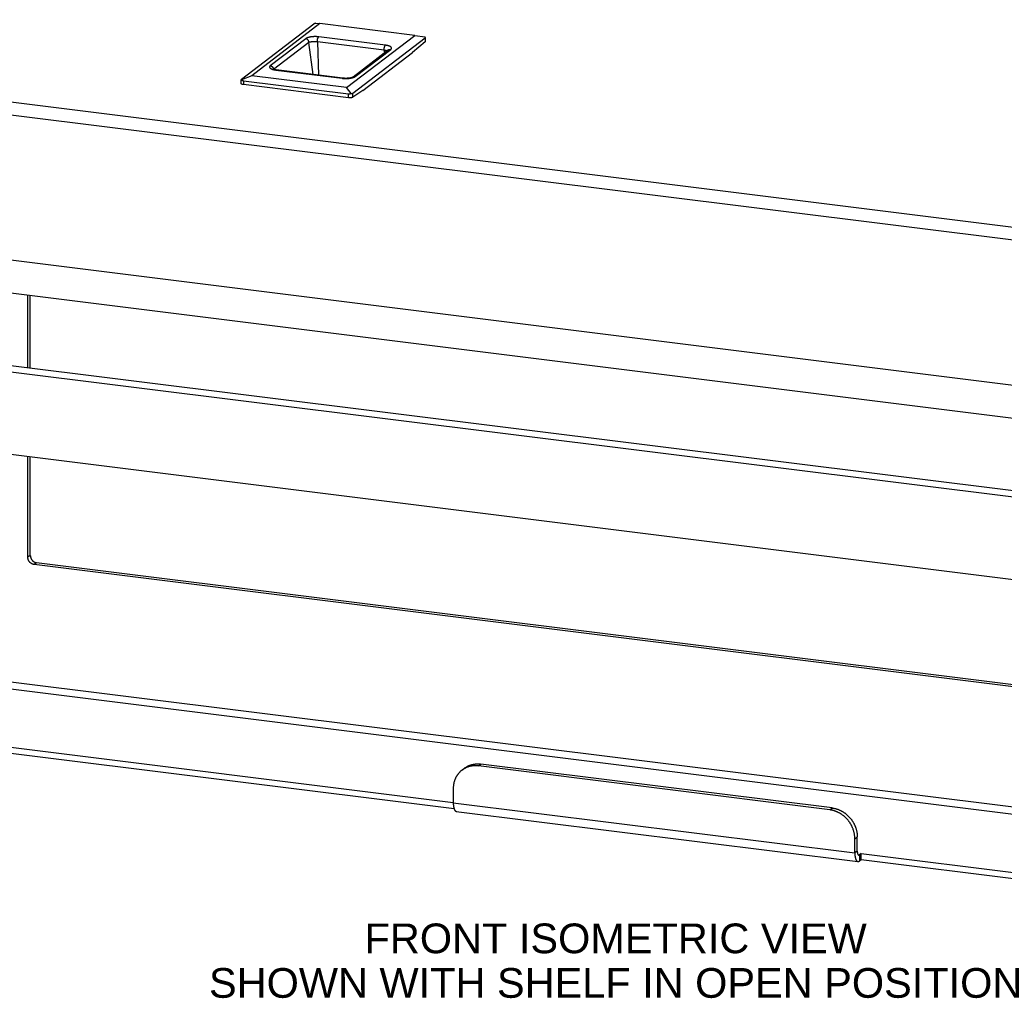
# Model space of a CAD drawing. Header units: inches. Extents: x 0 to 54.8, y 0 to 35.5.
# Tile 2 of 10: x 9.2 to 18.3, y 17.8 to 26.8. Entities that reach past the tile are written whole.
import ezdxf

# ---------------------------------------------------------------- set-up
doc = ezdxf.new("R2010")
doc.units = ezdxf.units.IN
doc.header["$LTSCALE"] = 3.016129
doc.header["$MEASUREMENT"] = 0
doc.layers.get('0').update_dxf_attribs({"linetype": 'CONTINUOUS'})
doc.layers.add('DIMENSIONS', color=7, linetype='CONTINUOUS')
doc.styles.get("Standard").update_dxf_attribs({"font": 'arial.ttf'})

msp = doc.modelspace()

# ---------------------------------------------------------------- linework, layer by layer
at = {"color": 3, "linetype": 'Continuous'}
for p, q in [((3.0032, 26.7947), (19.5163, 24.733)), ((19.5688, 24.6044), (2.8795, 26.6881)), ((2.9166, 25.3472), (19.5317, 23.2728)), ((9.2581, 23.5784), (9.2581, 24.2515)), ((20.5356, 22.112), (8.344, 23.6341)), ((8.0498, 22.9113), (21.9791, 21.1722)), ((9.2581, 21.8495), (9.2581, 22.7604)), ((22.1228, 20.1839), (9.3161, 21.7828)), ((13.1719, 19.51), (7.1447, 20.2626)), ((16.6408, 19.5015), (13.3957, 19.9066)), ((13.1639, 19.6978), (13.1639, 19.5666)), ((13.1639, 19.5666), (16.8726, 19.1035)), ((13.192, 19.4875), (16.9007, 19.0245)), ((16.8726, 19.1035), (16.8726, 19.2348)), ((16.9299, 19.0409), (16.9146, 19.0291)), ((23.0065, 18.2822), (16.9299, 19.0409))]:
    msp.add_line(p, q, dxfattribs=at)
at = {"color": 7, "linetype": 'Continuous'}
for p, q in [((11.8754, 26.7544), (11.2083, 26.2442)), ((11.9326, 26.7587), (11.3039, 26.2779)), ((11.8921, 26.7628), (11.9326, 26.7587)), ((12.808, 26.6494), (11.9326, 26.7587)), ((12.1793, 26.1686), (12.808, 26.6494)), ((12.808, 26.6494), (12.9034, 26.6365)), ((11.8012, 26.6192), (11.4746, 26.3694)), ((11.8301, 26.5849), (11.5051, 26.3363)), ((11.871, 26.2888), (11.8301, 26.5849)), ((11.9099, 26.5891), (11.9205, 26.2826)), ((12.5267, 26.5121), (11.9099, 26.5891)), ((12.5378, 26.5594), (11.921, 26.6364)), ((12.2365, 26.1158), (12.9036, 26.626)), ((12.9036, 26.5889), (12.7876, 26.4916)), ((12.9036, 26.626), (12.9036, 26.5889)), ((12.9059, 26.6296), (12.9059, 26.5928)), ((12.5671, 26.5156), (12.2404, 26.2657)), ((12.2594, 26.2706), (12.5861, 26.5205)), ((12.3301, 26.1417), (12.7876, 26.4916)), ((12.5309, 26.4879), (12.5267, 26.5121)), ((11.5247, 26.3303), (12.1389, 26.2536)), ((11.5285, 26.3316), (11.5249, 26.3321)), ((12.1427, 26.2549), (11.5285, 26.3316)), ((11.206, 26.2036), (11.206, 26.24)), ((11.3039, 26.2779), (11.2085, 26.24)), ((11.2255, 26.2317), (11.2255, 26.1954)), ((11.2255, 26.2317), (12.196, 26.1105)), ((12.196, 26.0742), (11.2255, 26.1954)), ((12.1793, 26.1686), (11.3039, 26.2779)), ((12.2198, 26.1137), (12.1793, 26.1686)), ((12.196, 26.0742), (12.196, 26.1105)), ((12.3301, 26.1417), (12.2365, 26.0785)), ((12.2365, 26.0785), (12.2365, 26.1158)), ((5.9664, 24.6625), (19.4917, 22.9738)), ((9.2356, 23.5812), (9.2356, 24.2543)), ((20.4707, 22.1785), (8.3566, 23.691)), ((9.2356, 21.8323), (9.2356, 22.7632)), ((9.2581, 21.8495), (9.2356, 21.8323)), ((9.3161, 21.7828), (9.2936, 21.7656)), ((22.1003, 20.1667), (9.2936, 21.7656)), ((22.9879, 18.9439), (7.8328, 20.836)), ((22.9879, 18.8771), (7.7598, 20.7783)), ((7.1447, 20.3196), (13.1639, 19.5681)), ((13.3957, 19.9066), (13.4182, 19.9238)), ((16.6633, 19.5187), (13.4182, 19.9238)), ((13.2438, 19.8675), (13.2663, 19.8847)), ((16.6408, 19.5015), (16.6633, 19.5187)), ((16.8726, 19.2348), (16.8951, 19.252)), ((16.8951, 19.1207), (16.8951, 19.252)), ((16.8951, 19.1207), (16.8726, 19.1035)), ((16.9299, 19.0979), (16.9146, 19.0862)), ((16.9299, 19.0979), (23.0065, 18.3393)), ((16.9299, 19.0409), (16.9299, 19.0979)), ((16.9024, 19.0877), (16.9146, 19.0862)), ((16.9146, 19.0862), (16.9146, 19.0291))]:
    msp.add_line(p, q, dxfattribs=at)
for points in [[(11.8921, 26.7628), (11.8884, 26.7613), (11.885, 26.7598), (11.8819, 26.7583), (11.8793, 26.7569), (11.8771, 26.7556), (11.8754, 26.7544)], [(11.921, 26.6364), (11.9186, 26.6367), (11.9162, 26.637), (11.9138, 26.6372), (11.9113, 26.6374), (11.9089, 26.6376), (11.9064, 26.6378), (11.9038, 26.638), (11.9013, 26.6381), (11.8988, 26.6382), (11.8962, 26.6383), (11.8937, 26.6383), (11.8911, 26.6384), (11.8886, 26.6384), (11.886, 26.6384), (11.8835, 26.6383), (11.8809, 26.6383), (11.8784, 26.6382), (11.8759, 26.6381), (11.8733, 26.638), (11.8708, 26.6378), (11.8683, 26.6376), (11.8658, 26.6374), (11.8634, 26.6372), (11.8609, 26.637), (11.8585, 26.6367), (11.8561, 26.6364), (11.8538, 26.6361), (11.8514, 26.6358), (11.849, 26.6355), (11.8465, 26.6351), (11.8441, 26.6347), (11.8417, 26.6342), (11.8393, 26.6338), (11.837, 26.6333), (11.8347, 26.6328), (11.8325, 26.6322), (11.8303, 26.6317), (11.8281, 26.6311), (11.826, 26.6305), (11.8239, 26.6299), (11.8219, 26.6292), (11.82, 26.6286), (11.8185, 26.6281), (11.8171, 26.6275), (11.8157, 26.627), (11.8144, 26.6265), (11.8131, 26.6259), (11.8118, 26.6253), (11.8104, 26.6247), (11.809, 26.624), (11.8075, 26.6232), (11.8061, 26.6224), (11.8048, 26.6217), (11.8035, 26.6209), (11.8023, 26.62), (11.8012, 26.6192)], [(11.8301, 26.5849), (11.8301, 26.5868), (11.83, 26.5892), (11.8294, 26.5925), (11.8285, 26.5959), (11.8274, 26.5989), (11.826, 26.6016), (11.8245, 26.6043), (11.8227, 26.6067), (11.8207, 26.609), (11.8186, 26.6111), (11.8162, 26.613), (11.8136, 26.6148), (11.8109, 26.6163), (11.8079, 26.6176), (11.8046, 26.6186), (11.8012, 26.6192)], [(11.9099, 26.5891), (11.908, 26.5892), (11.9061, 26.5894), (11.9041, 26.5895), (11.9021, 26.5896), (11.9001, 26.5897), (11.8981, 26.5898), (11.896, 26.5899), (11.894, 26.59), (11.8919, 26.5901), (11.8899, 26.5901), (11.8878, 26.5902), (11.8858, 26.5902), (11.8837, 26.5902), (11.8816, 26.5902), (11.8796, 26.5902), (11.8776, 26.5902), (11.8755, 26.5902), (11.8735, 26.5902), (11.8715, 26.5901), (11.8696, 26.5901), (11.8676, 26.59), (11.8657, 26.5899), (11.8638, 26.5898), (11.8618, 26.5897), (11.8597, 26.5896), (11.8576, 26.5894), (11.8556, 26.5893), (11.8536, 26.5891), (11.8517, 26.5889), (11.8498, 26.5887), (11.848, 26.5885), (11.8463, 26.5883), (11.8446, 26.5881), (11.8429, 26.5878), (11.8414, 26.5876), (11.8398, 26.5873), (11.8384, 26.5871), (11.837, 26.5868), (11.8357, 26.5865), (11.8344, 26.5862), (11.8332, 26.5859), (11.8321, 26.5856), (11.8311, 26.5852), (11.8301, 26.5849)], [(11.9099, 26.5891), (11.9097, 26.5912), (11.9095, 26.5937), (11.9093, 26.5967), (11.9094, 26.5999), (11.9095, 26.603), (11.9098, 26.606), (11.9101, 26.609), (11.9105, 26.6119), (11.9111, 26.6147), (11.9117, 26.6174), (11.9124, 26.6201), (11.9132, 26.6227), (11.914, 26.6251), (11.9149, 26.6274), (11.9159, 26.6296), (11.917, 26.6316), (11.9183, 26.6335), (11.9195, 26.635), (11.9204, 26.6359), (11.921, 26.6364)], [(12.5267, 26.5121), (12.5265, 26.5143), (12.5263, 26.5169), (12.5262, 26.52), (12.5262, 26.5233), (12.5263, 26.5263), (12.5266, 26.5293), (12.527, 26.5322), (12.5274, 26.535), (12.5279, 26.5377), (12.5285, 26.5404), (12.5292, 26.543), (12.5299, 26.5455), (12.5307, 26.5479), (12.5317, 26.5502), (12.5326, 26.5523), (12.5337, 26.5544), (12.535, 26.5564), (12.5363, 26.558), (12.5372, 26.5589), (12.5378, 26.5594)], [(12.5861, 26.5205), (12.5871, 26.5213), (12.5881, 26.5221), (12.589, 26.523), (12.5898, 26.5238), (12.5906, 26.5247), (12.5912, 26.5256), (12.5918, 26.5264), (12.5924, 26.5273), (12.5928, 26.5282), (12.5932, 26.5291), (12.5934, 26.53), (12.5937, 26.5309), (12.5938, 26.5317), (12.5938, 26.5325), (12.5938, 26.5332), (12.5937, 26.534), (12.5936, 26.5347), (12.5934, 26.5354), (12.5932, 26.5361), (12.5929, 26.5368), (12.5925, 26.5376), (12.592, 26.5385), (12.5914, 26.5394), (12.5907, 26.5403), (12.59, 26.5412), (12.5892, 26.542), (12.5882, 26.5429), (12.5873, 26.5437), (12.5863, 26.5444), (12.5853, 26.5452), (12.5842, 26.5459), (12.583, 26.5466), (12.5818, 26.5473), (12.5805, 26.548), (12.5791, 26.5487), (12.5777, 26.5494), (12.5762, 26.55), (12.5746, 26.5507), (12.573, 26.5513), (12.5714, 26.5519), (12.5697, 26.5525), (12.5679, 26.5531), (12.566, 26.5537), (12.5641, 26.5543), (12.5622, 26.5548), (12.5602, 26.5553), (12.5582, 26.5558), (12.5561, 26.5563), (12.5539, 26.5568), (12.5517, 26.5572), (12.5495, 26.5576), (12.5472, 26.558), (12.5449, 26.5584), (12.5426, 26.5588), (12.5402, 26.5591), (12.5378, 26.5594)], [(12.9059, 26.6304), (12.9056, 26.6324), (12.9048, 26.6344), (12.9034, 26.6365)], [(12.9036, 26.626), (12.9049, 26.6273), (12.9056, 26.6288), (12.9059, 26.6304)], [(12.9059, 26.5928), (12.9058, 26.5921), (12.9051, 26.5905), (12.9036, 26.5889)], [(12.5546, 26.506), (12.5545, 26.506), (12.5535, 26.5064), (12.5523, 26.5068), (12.5511, 26.5071), (12.5499, 26.5075), (12.5486, 26.5079), (12.5472, 26.5082), (12.5457, 26.5086), (12.5442, 26.5089), (12.5427, 26.5093), (12.5411, 26.5096), (12.5395, 26.5099), (12.5378, 26.5103), (12.536, 26.5106), (12.5342, 26.5109), (12.5324, 26.5112), (12.5306, 26.5115), (12.5287, 26.5118), (12.5267, 26.5121)], [(12.5671, 26.5156), (12.5683, 26.5164), (12.5705, 26.5177), (12.5729, 26.5189), (12.5756, 26.5198), (12.5789, 26.5204), (12.582, 26.5207), (12.5843, 26.5206), (12.5861, 26.5205)], [(11.4746, 26.3694), (11.4735, 26.3686), (11.4726, 26.3677), (11.4717, 26.3669), (11.4709, 26.3661), (11.4702, 26.3652), (11.4695, 26.3644), (11.469, 26.3635), (11.4685, 26.3626), (11.4681, 26.3617), (11.4677, 26.3608), (11.4675, 26.3599), (11.4673, 26.359), (11.4672, 26.3581), (11.4672, 26.3572), (11.4673, 26.3564), (11.4675, 26.3555), (11.4677, 26.3546), (11.468, 26.3537), (11.4684, 26.3529), (11.4689, 26.352), (11.4695, 26.3511), (11.4701, 26.3503), (11.4708, 26.3494), (11.4716, 26.3485), (11.4725, 26.3477), (11.4735, 26.3468), (11.4746, 26.346), (11.4757, 26.3452), (11.4769, 26.3444), (11.4781, 26.3436), (11.4794, 26.3428), (11.4809, 26.3421), (11.4824, 26.3413), (11.484, 26.3406), (11.4856, 26.3398), (11.4873, 26.3391), (11.4891, 26.3384), (11.491, 26.3377), (11.4929, 26.3371), (11.4948, 26.3365), (11.4967, 26.3359), (11.4986, 26.3354)], [(11.4746, 26.3694), (11.4761, 26.3691), (11.4777, 26.3688), (11.4793, 26.3684), (11.4808, 26.3679), (11.4824, 26.3673), (11.4839, 26.3666), (11.4853, 26.3659), (11.4867, 26.3651), (11.4879, 26.3644), (11.489, 26.3636), (11.4902, 26.3627), (11.4913, 26.3618), (11.4924, 26.3609), (11.4934, 26.3599), (11.4944, 26.3588), (11.4954, 26.3577), (11.4963, 26.3566), (11.4971, 26.3554), (11.498, 26.3542), (11.4987, 26.353), (11.4994, 26.3517), (11.5001, 26.3505), (11.5007, 26.3492), (11.5012, 26.3479), (11.5018, 26.3464), (11.5023, 26.3448), (11.5027, 26.3432), (11.503, 26.3416), (11.5033, 26.3399), (11.5034, 26.3383), (11.5035, 26.3368)], [(11.5249, 26.3321), (11.5181, 26.3332), (11.5121, 26.3345), (11.5069, 26.3358), (11.5026, 26.3371), (11.4991, 26.3383), (11.4965, 26.3395), (11.4947, 26.3404), (11.4938, 26.341)], [(11.4986, 26.3354), (11.5005, 26.3348), (11.5025, 26.3343), (11.5045, 26.3338), (11.5066, 26.3334), (11.5087, 26.3329), (11.5109, 26.3325), (11.5131, 26.3321), (11.5154, 26.3317), (11.5176, 26.3313), (11.52, 26.3309), (11.5223, 26.3306), (11.5247, 26.3303)], [(11.5285, 26.3316), (11.5276, 26.3316), (11.5263, 26.3313), (11.5254, 26.3308), (11.5247, 26.3303)], [(11.206, 26.2414), (11.2063, 26.2421), (11.207, 26.2431), (11.2083, 26.2442)], [(11.2085, 26.24), (11.2071, 26.2402), (11.2063, 26.2407), (11.206, 26.2414)], [(11.2255, 26.1954), (11.2211, 26.196), (11.2171, 26.1969), (11.2137, 26.1979), (11.2107, 26.199), (11.2085, 26.2002), (11.2069, 26.2015), (11.2061, 26.2029), (11.206, 26.2036)], [(11.2085, 26.24), (11.2103, 26.2379), (11.2126, 26.2361), (11.2154, 26.2345), (11.2185, 26.2332), (11.2219, 26.2323), (11.2255, 26.2317)], [(12.1427, 26.2549), (12.1419, 26.2549), (12.1406, 26.2546), (12.1396, 26.2541), (12.1389, 26.2536)], [(12.1389, 26.2536), (12.1413, 26.2533), (12.1437, 26.2531)], [(12.2404, 26.2657), (12.2402, 26.2655), (12.2391, 26.2649), (12.2373, 26.2639), (12.2347, 26.2628), (12.2314, 26.2615), (12.2271, 26.2601), (12.222, 26.2588), (12.2161, 26.2574), (12.2093, 26.2562), (12.2018, 26.2551), (12.1938, 26.2542), (12.1854, 26.2536), (12.1768, 26.2533), (12.1684, 26.2532), (12.1601, 26.2535), (12.1524, 26.2539), (12.1454, 26.2546), (12.1427, 26.2549)], [(12.1437, 26.2531), (12.1462, 26.2528), (12.1487, 26.2526)], [(12.1487, 26.2526), (12.1512, 26.2524), (12.1537, 26.2522), (12.1563, 26.2521), (12.1588, 26.252), (12.1614, 26.2519), (12.164, 26.2518), (12.1665, 26.2517), (12.1691, 26.2517), (12.1717, 26.2517), (12.1743, 26.2517), (12.1769, 26.2517), (12.1794, 26.2518), (12.182, 26.2519), (12.1846, 26.252), (12.1871, 26.2521), (12.1897, 26.2523), (12.1922, 26.2524), (12.1947, 26.2526), (12.1972, 26.2529), (12.1997, 26.2531), (12.2021, 26.2534), (12.2045, 26.2536), (12.2069, 26.2539), (12.2093, 26.2543), (12.2118, 26.2546), (12.2143, 26.255), (12.2168, 26.2555), (12.2192, 26.2559), (12.2216, 26.2564), (12.224, 26.2569), (12.2263, 26.2574), (12.2286, 26.2579), (12.2308, 26.2585), (12.233, 26.2591), (12.2352, 26.2597)], [(12.2352, 26.2597), (12.2373, 26.2603), (12.2393, 26.2609), (12.2413, 26.2616), (12.2432, 26.2623), (12.245, 26.2629), (12.2467, 26.2636), (12.2484, 26.2643), (12.25, 26.2651), (12.2515, 26.2658), (12.253, 26.2666), (12.2544, 26.2674), (12.2558, 26.2681), (12.2571, 26.269), (12.2583, 26.2698), (12.2594, 26.2706)], [(12.2405, 26.2657), (12.2417, 26.2666), (12.244, 26.268), (12.2465, 26.2691), (12.2493, 26.27), (12.2525, 26.2706), (12.2555, 26.2708), (12.2578, 26.2708), (12.2594, 26.2706)], [(12.196, 26.1105), (12.1998, 26.1102), (12.2038, 26.1102), (12.2079, 26.1106), (12.212, 26.1113), (12.216, 26.1123), (12.2198, 26.1137)], [(12.2198, 26.1137), (12.2235, 26.1133), (12.2269, 26.1133), (12.2299, 26.1135), (12.2326, 26.114), (12.2348, 26.1148), (12.2365, 26.1158)], [(12.2365, 26.0785), (12.2343, 26.0773), (12.2315, 26.0762), (12.2281, 26.0753), (12.2242, 26.0745), (12.2198, 26.074), (12.2152, 26.0736), (12.2104, 26.0734), (12.2055, 26.0735), (12.2007, 26.0737), (12.196, 26.0742)], [(9.2936, 21.7656), (9.2922, 21.7658), (9.2907, 21.7661), (9.2893, 21.7663), (9.2879, 21.7666), (9.2865, 21.767), (9.2851, 21.7673), (9.2837, 21.7678), (9.2823, 21.7682), (9.2809, 21.7687), (9.2795, 21.7692), (9.2781, 21.7697), (9.2768, 21.7703), (9.2754, 21.7709), (9.2741, 21.7716), (9.2727, 21.7722), (9.2714, 21.7729), (9.2701, 21.7737), (9.2688, 21.7744), (9.2675, 21.7752), (9.2663, 21.7761), (9.265, 21.7769), (9.2638, 21.7778), (9.2626, 21.7787), (9.2614, 21.7797), (9.2602, 21.7807), (9.2591, 21.7816), (9.2579, 21.7827), (9.2568, 21.7837), (9.2557, 21.7848), (9.2547, 21.7859), (9.2536, 21.787), (9.2526, 21.7882), (9.2516, 21.7893), (9.2507, 21.7905), (9.2497, 21.7917), (9.2488, 21.793), (9.2479, 21.7942), (9.247, 21.7955), (9.2462, 21.7968), (9.2454, 21.7981), (9.2446, 21.7994), (9.2439, 21.8007), (9.2432, 21.8021), (9.2425, 21.8034), (9.2418, 21.8048), (9.2412, 21.8062), (9.2406, 21.8076), (9.2401, 21.809), (9.2395, 21.8104), (9.239, 21.8119), (9.2386, 21.8133), (9.2381, 21.8148), (9.2377, 21.8162), (9.2374, 21.8177), (9.2371, 21.8191), (9.2368, 21.8206), (9.2365, 21.822), (9.2363, 21.8235), (9.2361, 21.825), (9.2359, 21.8265), (9.2358, 21.8279), (9.2357, 21.8294), (9.2357, 21.8309), (9.2356, 21.8323)], [(13.2663, 19.8847), (13.2692, 19.8868), (13.2723, 19.8891), (13.2755, 19.8913), (13.2787, 19.8934), (13.2819, 19.8954), (13.2852, 19.8974), (13.2885, 19.8994), (13.2919, 19.9012), (13.2953, 19.903), (13.2988, 19.9048), (13.3023, 19.9065), (13.3058, 19.9081), (13.3093, 19.9096), (13.3129, 19.9111), (13.3166, 19.9125), (13.3202, 19.9138), (13.3239, 19.9151), (13.3276, 19.9162), (13.3313, 19.9174), (13.3351, 19.9184), (13.3389, 19.9194), (13.3427, 19.9203), (13.3465, 19.9211), (13.3504, 19.9219), (13.3543, 19.9226), (13.3582, 19.9232), (13.3621, 19.9238), (13.366, 19.9243), (13.37, 19.9247), (13.3739, 19.925), (13.3779, 19.9253), (13.3819, 19.9254), (13.3859, 19.9256), (13.3899, 19.9256), (13.3939, 19.9256), (13.398, 19.9255), (13.402, 19.9253), (13.406, 19.925), (13.4101, 19.9247), (13.4141, 19.9243), (13.4182, 19.9238)], [(16.6633, 19.5187), (16.6674, 19.5181), (16.6714, 19.5175), (16.6754, 19.5168), (16.6795, 19.5161), (16.6835, 19.5153), (16.6875, 19.5144), (16.6916, 19.5134), (16.6956, 19.5123), (16.6996, 19.5112), (16.7036, 19.51), (16.7075, 19.5088), (16.7115, 19.5075), (16.7155, 19.5061), (16.7194, 19.5046), (16.7233, 19.5031), (16.7272, 19.5015), (16.7311, 19.4998), (16.7349, 19.4981), (16.7388, 19.4963), (16.7426, 19.4944), (16.7464, 19.4925), (16.7501, 19.4905), (16.7539, 19.4885), (16.7576, 19.4864), (16.7613, 19.4842), (16.7649, 19.4819), (16.7685, 19.4796), (16.7721, 19.4773), (16.7757, 19.4748), (16.7792, 19.4724), (16.7827, 19.4698), (16.7861, 19.4672), (16.7896, 19.4646), (16.7929, 19.4618), (16.7963, 19.4591), (16.7996, 19.4563), (16.8028, 19.4534), (16.806, 19.4505), (16.8092, 19.4475), (16.8123, 19.4445), (16.8154, 19.4414), (16.8184, 19.4382), (16.8214, 19.4351), (16.8243, 19.4318), (16.8272, 19.4286), (16.8301, 19.4253), (16.8328, 19.4219), (16.8356, 19.4185), (16.8382, 19.4151), (16.8409, 19.4116), (16.8435, 19.4081), (16.846, 19.4045), (16.8484, 19.4009), (16.8508, 19.3973), (16.8532, 19.3936), (16.8555, 19.3899), (16.8577, 19.3861), (16.8599, 19.3824), (16.862, 19.3786), (16.8641, 19.3747), (16.866, 19.3709), (16.868, 19.367), (16.8698, 19.3631), (16.8716, 19.3591), (16.8734, 19.3552), (16.8751, 19.3512), (16.8767, 19.3472), (16.8782, 19.3432), (16.8797, 19.3391), (16.8811, 19.335), (16.8825, 19.331), (16.8838, 19.3269), (16.885, 19.3228), (16.8861, 19.3186), (16.8872, 19.3145), (16.8882, 19.3104), (16.8892, 19.3062), (16.89, 19.302), (16.8908, 19.2979), (16.8916, 19.2937), (16.8923, 19.2895), (16.8929, 19.2853), (16.8934, 19.2812), (16.8938, 19.277), (16.8942, 19.2728), (16.8945, 19.2686), (16.8948, 19.2645), (16.895, 19.2603), (16.8951, 19.2561), (16.8951, 19.252)], [(16.8951, 19.1207), (16.8951, 19.1194), (16.8951, 19.1182), (16.8952, 19.1169), (16.8952, 19.1156), (16.8953, 19.1144), (16.8953, 19.1132), (16.8954, 19.112), (16.8955, 19.1108), (16.8956, 19.1096), (16.8958, 19.1084), (16.8959, 19.1073), (16.8961, 19.1062), (16.8962, 19.1051), (16.8964, 19.104), (16.8966, 19.1029), (16.8968, 19.1019), (16.897, 19.1009), (16.8972, 19.0999), (16.8975, 19.0989), (16.8977, 19.098), (16.898, 19.0971), (16.8982, 19.0962), (16.8985, 19.0953), (16.8988, 19.0945), (16.8991, 19.0937), (16.8994, 19.0929), (16.8998, 19.0922), (16.9001, 19.0915), (16.9005, 19.0908), (16.9008, 19.0901), (16.9012, 19.0895), (16.9016, 19.0889), (16.9019, 19.0883), (16.9023, 19.0878), (16.9027, 19.0873), (16.9031, 19.0869), (16.9036, 19.0864), (16.904, 19.086), (16.9044, 19.0857), (16.9048, 19.0854), (16.9053, 19.0851), (16.9057, 19.0848), (16.9062, 19.0846), (16.9067, 19.0844), (16.9071, 19.0842), (16.9076, 19.0841), (16.9081, 19.084), (16.9081, 19.084)], [(16.9081, 19.084), (16.9086, 19.084), (16.9091, 19.084), (16.9095, 19.084), (16.91, 19.0841), (16.9105, 19.0842), (16.911, 19.0843), (16.9115, 19.0845), (16.912, 19.0847), (16.9125, 19.0849), (16.9131, 19.0852), (16.9136, 19.0855), (16.9141, 19.0858), (16.9146, 19.0862)]]:
    msp.add_lwpolyline(points, dxfattribs=at)
at = {"color": 3, "linetype": 'Continuous'}
for points in [[(9.2581, 21.8495), (9.2581, 21.848), (9.2582, 21.8466), (9.2583, 21.8451), (9.2584, 21.8436), (9.2586, 21.8422), (9.2587, 21.8407), (9.259, 21.8392), (9.2592, 21.8378), (9.2595, 21.8363), (9.2599, 21.8348), (9.2602, 21.8334), (9.2606, 21.8319), (9.261, 21.8305), (9.2615, 21.8291), (9.262, 21.8276), (9.2625, 21.8262), (9.2631, 21.8248), (9.2637, 21.8234), (9.2643, 21.822), (9.265, 21.8206), (9.2656, 21.8193), (9.2664, 21.8179), (9.2671, 21.8166), (9.2679, 21.8153), (9.2687, 21.814), (9.2695, 21.8127), (9.2704, 21.8114), (9.2713, 21.8102), (9.2722, 21.8089), (9.2731, 21.8077), (9.2741, 21.8065), (9.2751, 21.8054), (9.2761, 21.8042), (9.2772, 21.8031), (9.2782, 21.802), (9.2793, 21.8009), (9.2804, 21.7999), (9.2815, 21.7988), (9.2827, 21.7978), (9.2839, 21.7969), (9.2851, 21.7959), (9.2863, 21.795), (9.2875, 21.7941), (9.2888, 21.7933), (9.29, 21.7924), (9.2913, 21.7916), (9.2926, 21.7909), (9.2939, 21.7901), (9.2952, 21.7894), (9.2965, 21.7887), (9.2979, 21.7881), (9.2992, 21.7875), (9.3006, 21.7869), (9.302, 21.7864), (9.3034, 21.7859), (9.3048, 21.7854), (9.3062, 21.7849), (9.3076, 21.7845), (9.309, 21.7842), (9.3104, 21.7838), (9.3118, 21.7835), (9.3132, 21.7833), (9.3146, 21.783), (9.3161, 21.7828)], [(13.2438, 19.8675), (13.2406, 19.8649), (13.2376, 19.8625), (13.2347, 19.86), (13.2318, 19.8575), (13.229, 19.8549), (13.2262, 19.8522), (13.2234, 19.8495), (13.2208, 19.8467), (13.2181, 19.8439), (13.2156, 19.841), (13.213, 19.8381), (13.2106, 19.8351), (13.2082, 19.8321), (13.2058, 19.829), (13.2035, 19.8258), (13.2013, 19.8227), (13.1991, 19.8194), (13.197, 19.8161), (13.1949, 19.8128), (13.193, 19.8095), (13.191, 19.8061), (13.1892, 19.8026), (13.1874, 19.7991), (13.1856, 19.7956), (13.1839, 19.792), (13.1823, 19.7884), (13.1808, 19.7848), (13.1793, 19.7811), (13.1779, 19.7774), (13.1765, 19.7737), (13.1752, 19.7699), (13.174, 19.7661), (13.1729, 19.7622), (13.1718, 19.7584), (13.1708, 19.7545), (13.1698, 19.7506), (13.169, 19.7466), (13.1682, 19.7427), (13.1674, 19.7387), (13.1667, 19.7347), (13.1662, 19.7306), (13.1656, 19.7266), (13.1652, 19.7225), (13.1648, 19.7184), (13.1645, 19.7143), (13.1642, 19.7102), (13.164, 19.7061), (13.1639, 19.702), (13.1639, 19.6978)], [(13.3957, 19.9066), (13.3916, 19.9071), (13.3876, 19.9075), (13.3836, 19.9078), (13.3795, 19.9081), (13.3755, 19.9083), (13.3715, 19.9084), (13.3674, 19.9084), (13.3634, 19.9084), (13.3594, 19.9082), (13.3554, 19.9081), (13.3515, 19.9078), (13.3475, 19.9075), (13.3435, 19.9071), (13.3396, 19.9066), (13.3357, 19.906), (13.3318, 19.9054), (13.3279, 19.9047), (13.3241, 19.904), (13.3202, 19.9031), (13.3164, 19.9022), (13.3126, 19.9012), (13.3089, 19.9002), (13.3051, 19.8991), (13.3014, 19.8979), (13.2977, 19.8966), (13.2941, 19.8953), (13.2905, 19.8939), (13.2869, 19.8924), (13.2833, 19.8909), (13.2798, 19.8893), (13.2763, 19.8876), (13.2729, 19.8859), (13.2694, 19.8841), (13.2661, 19.8822), (13.2627, 19.8802), (13.2594, 19.8782), (13.2562, 19.8762), (13.253, 19.8741), (13.2498, 19.8719), (13.2467, 19.8696), (13.2438, 19.8675)], [(13.1639, 19.5666), (13.1639, 19.5643), (13.1639, 19.562), (13.164, 19.5597), (13.1641, 19.5574), (13.1641, 19.5552), (13.1643, 19.553), (13.1644, 19.5507), (13.1645, 19.5486), (13.1647, 19.5464), (13.1649, 19.5443), (13.1651, 19.5422), (13.1653, 19.5401), (13.1656, 19.5381), (13.1658, 19.536), (13.1661, 19.534), (13.1664, 19.5321), (13.1667, 19.5302), (13.1671, 19.5283), (13.1674, 19.5264), (13.1678, 19.5246), (13.1682, 19.5228), (13.1686, 19.521), (13.1691, 19.5193), (13.1695, 19.5176), (13.17, 19.516), (13.1705, 19.5144), (13.171, 19.5128), (13.1715, 19.5113), (13.172, 19.5098), (13.1726, 19.5084), (13.1731, 19.507), (13.1737, 19.5056), (13.1743, 19.5043), (13.1749, 19.503), (13.1755, 19.5018), (13.1762, 19.5007), (13.1768, 19.4995), (13.1775, 19.4985), (13.1782, 19.4974), (13.1789, 19.4964), (13.1796, 19.4955), (13.1803, 19.4946), (13.181, 19.4938), (13.1818, 19.493), (13.1825, 19.4923), (13.1833, 19.4916), (13.1841, 19.491), (13.1849, 19.4904), (13.1857, 19.4898), (13.1865, 19.4894), (13.1873, 19.4889), (13.1881, 19.4886), (13.189, 19.4882), (13.1898, 19.488), (13.1906, 19.4878), (13.1915, 19.4876), (13.192, 19.4875)], [(16.8726, 19.2348), (16.8726, 19.2389), (16.8725, 19.2431), (16.8723, 19.2473), (16.8721, 19.2514), (16.8717, 19.2556), (16.8714, 19.2598), (16.8709, 19.264), (16.8704, 19.2682), (16.8698, 19.2723), (16.8691, 19.2765), (16.8684, 19.2807), (16.8676, 19.2849), (16.8667, 19.289), (16.8657, 19.2932), (16.8647, 19.2973), (16.8637, 19.3014), (16.8625, 19.3056), (16.8613, 19.3097), (16.86, 19.3138), (16.8587, 19.3179), (16.8572, 19.3219), (16.8558, 19.326), (16.8542, 19.33), (16.8526, 19.334), (16.8509, 19.338), (16.8492, 19.3419), (16.8474, 19.3459), (16.8455, 19.3498), (16.8436, 19.3537), (16.8416, 19.3575), (16.8395, 19.3614), (16.8374, 19.3652), (16.8352, 19.3689), (16.833, 19.3727), (16.8307, 19.3764), (16.8284, 19.3801), (16.826, 19.3837), (16.8235, 19.3873), (16.821, 19.3909), (16.8184, 19.3944), (16.8158, 19.3979), (16.8131, 19.4013), (16.8104, 19.4047), (16.8076, 19.4081), (16.8047, 19.4114), (16.8019, 19.4147), (16.7989, 19.4179), (16.7959, 19.4211), (16.7929, 19.4242), (16.7898, 19.4273), (16.7867, 19.4303), (16.7835, 19.4333), (16.7803, 19.4362), (16.7771, 19.4391), (16.7738, 19.4419), (16.7705, 19.4447), (16.7671, 19.4474), (16.7637, 19.45), (16.7602, 19.4526), (16.7567, 19.4552), (16.7532, 19.4576), (16.7497, 19.4601), (16.7461, 19.4624), (16.7424, 19.4647), (16.7388, 19.467), (16.7351, 19.4692), (16.7314, 19.4713), (16.7277, 19.4733), (16.7239, 19.4753), (16.7201, 19.4773), (16.7163, 19.4791), (16.7125, 19.4809), (16.7086, 19.4826), (16.7047, 19.4843), (16.7008, 19.4859), (16.6969, 19.4874), (16.693, 19.4889), (16.689, 19.4903), (16.6851, 19.4916), (16.6811, 19.4929), (16.6771, 19.494), (16.6731, 19.4951), (16.6691, 19.4962), (16.6651, 19.4972), (16.661, 19.4981), (16.657, 19.4989), (16.653, 19.4996), (16.6489, 19.5003), (16.6449, 19.5009), (16.6408, 19.5015)], [(16.8726, 19.1035), (16.8726, 19.1012), (16.8727, 19.0989), (16.8727, 19.0966), (16.8728, 19.0944), (16.8729, 19.0921), (16.873, 19.0899), (16.8731, 19.0877), (16.8733, 19.0855), (16.8734, 19.0834), (16.8736, 19.0812), (16.8738, 19.0791), (16.8741, 19.0771), (16.8743, 19.075), (16.8746, 19.073), (16.8749, 19.071), (16.8752, 19.069), (16.8755, 19.0671), (16.8758, 19.0652), (16.8762, 19.0634), (16.8766, 19.0615), (16.877, 19.0597), (16.8774, 19.058), (16.8778, 19.0563), (16.8783, 19.0546), (16.8787, 19.0529), (16.8792, 19.0513), (16.8797, 19.0498), (16.8802, 19.0482), (16.8808, 19.0468), (16.8813, 19.0453), (16.8819, 19.0439), (16.8824, 19.0426), (16.883, 19.0413), (16.8837, 19.04), (16.8843, 19.0388), (16.8849, 19.0376), (16.8856, 19.0365), (16.8862, 19.0354), (16.8869, 19.0344), (16.8876, 19.0334), (16.8883, 19.0325), (16.889, 19.0316), (16.8898, 19.0308), (16.8905, 19.03), (16.8913, 19.0292), (16.892, 19.0286), (16.8928, 19.0279), (16.8936, 19.0273), (16.8944, 19.0268), (16.8952, 19.0263), (16.896, 19.0259), (16.8969, 19.0255), (16.8977, 19.0252), (16.8985, 19.0249), (16.8994, 19.0247), (16.9002, 19.0246), (16.9007, 19.0245)], [(16.9007, 19.0245), (16.9011, 19.0244), (16.902, 19.0244), (16.9028, 19.0244), (16.9037, 19.0244), (16.9046, 19.0245), (16.9055, 19.0247), (16.9064, 19.0249), (16.9073, 19.0252), (16.9082, 19.0255), (16.9091, 19.0258), (16.91, 19.0262), (16.9109, 19.0267), (16.9118, 19.0272), (16.9128, 19.0278), (16.9137, 19.0284), (16.9146, 19.0291)]]:
    msp.add_lwpolyline(points, dxfattribs=at)

# ---------------------------------------------------------------- texts
at = {"layer": 'DIMENSIONS', "color": 2, "linetype": 'Continuous', "insert": (14.664, 18.4522), "char_height": 0.274194, "width": 7.497002, "attachment_point": 2, "line_spacing_factor": 0.9}
msp.add_mtext('FRONT ISOMETRIC VIEW\\PSHOWN WITH SHELF IN OPEN POSITION', dxfattribs=at)

doc.saveas('drawing.dxf')
